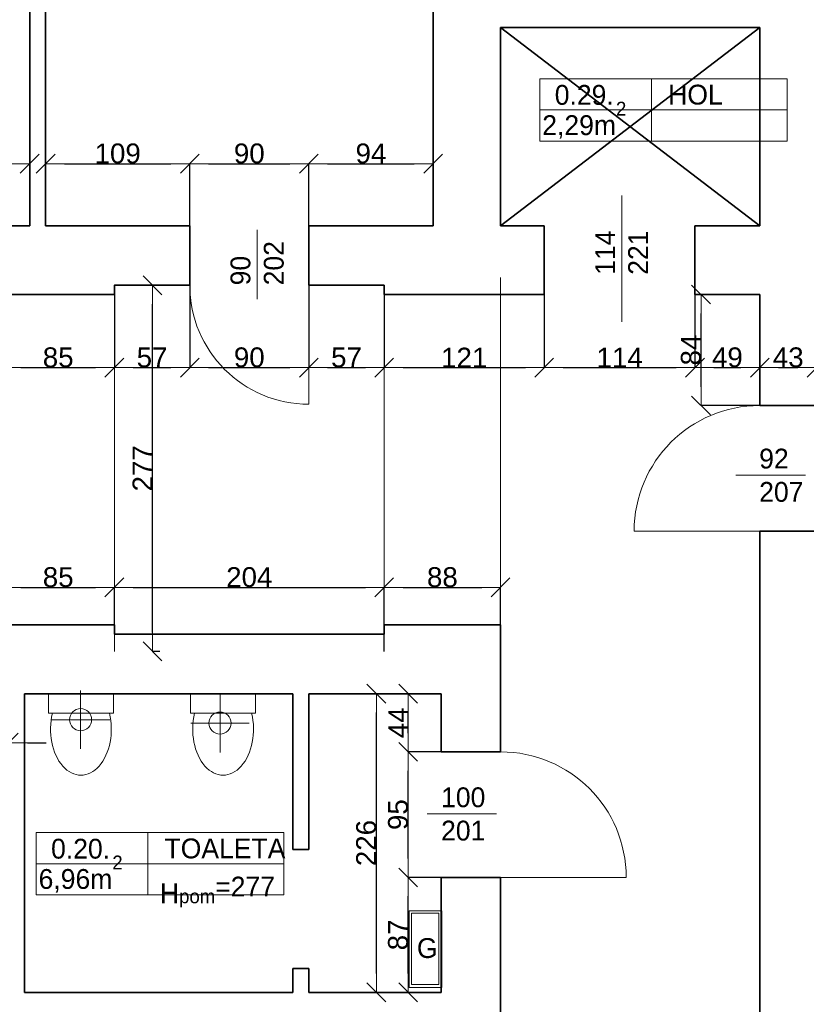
# Model space of a CAD drawing. Header units: metres. Extents: x 7506757 to 756746378, y 5735207 to 582114514.
# Tile 42 of 256: x 7546538 to 7552485, y 5827744 to 5835193. Entities that reach past the tile are written whole.
import ezdxf

# ---------------------------------------------------------------- set-up
doc = ezdxf.new("R2010")
doc.units = ezdxf.units.M
doc.header["$MEASUREMENT"] = 0
doc.header["$PDMODE"] = 2
doc.layers.get('0').update_dxf_attribs({"color": 250, "linetype": 'CONTINUOUS', "lineweight": 100, "plot": 0})
doc.layers.get('Defpoints').update_dxf_attribs({"linetype": 'CONTINUOUS'})
for name, color, linetype, lineweight in [('2D - Ogolne46', 7, 'CONTINUOUS', 18), ('7 - linia widok1', 7, 'CONTINUOUS', 13), ('m_kominy1', 7, 'CONTINUOUS', 13), ('m_kominy100', 51, 'CONTINUOUS', 13), ('M_OCIANA6', 5, 'CONTINUOUS', 35), ('M_OPISY141', 7, 'CONTINUOUS', 0), ('m_umeblowanie1', 7, 'CONTINUOUS', 13), ('opis1', 7, 'CONTINUOUS', 13), ('opis95', 2, 'CONTINUOUS', 25)]:
    doc.layers.add(name, color=color, linetype=linetype, lineweight=lineweight)
doc.layers.add('PWYMIAR', color=7, linetype='CONTINUOUS')
doc.styles.add('GENERATED_STYLE_1', font='arial.ttf')
doc.styles.add('GENERATED_STYLE_2', font='txt')
doc.dimstyles.new('GENERATED_STYLE__1', dxfattribs={"dimtxt": 150, "dimasz": 142.5, "dimexe": 0.18, "dimexo": 0, "dimgap": 0.09, "dimtad": 1, "dimdec": 0, "dimlfac": 0.1, "dimzin": 0, "dimdsep": 46, "dimtxsty": 'GENERATED_STYLE_1', "dimblk": 'ARROWHEAD_6', "dimblk1": 'ARROWHEAD_6', "dimblk2": 'ARROWHEAD_6', "dimcen": 0.09, "dimclrd": 251, "dimclre": 251, "dimclrt": 7, "dimazin": 0, "dimtfac": 1, "dimtdec": 4, "dimtmove": 0, "dimatfit": 3, "dimfxl": 0, "dimtolj": 1, "dimtzin": 0, "dimarcsym": 0})
doc.dimstyles.new('GENERATED_STYLE__2', dxfattribs={"dimtxt": 150, "dimasz": 142.5, "dimexe": 0.18, "dimexo": 0, "dimgap": 0.09, "dimtad": 1, "dimtih": 1, "dimtoh": 1, "dimdec": 0, "dimlfac": 0.1, "dimzin": 0, "dimdsep": 46, "dimtxsty": 'GENERATED_STYLE_1', "dimblk": 'ARROWHEAD_6', "dimblk1": 'ARROWHEAD_6', "dimblk2": 'ARROWHEAD_6', "dimcen": 0.09, "dimclrd": 251, "dimclre": 251, "dimclrt": 7, "dimazin": 0, "dimtfac": 1, "dimtdec": 4, "dimtmove": 0, "dimatfit": 3, "dimfxl": 0, "dimtolj": 1, "dimtzin": 0, "dimarcsym": 0})
doc.dimstyles.new('GENERATED_STYLE__4', dxfattribs={"dimtxt": 150, "dimasz": 142.5, "dimexe": 0.18, "dimexo": 0, "dimgap": 0.09, "dimtad": 1, "dimtih": 1, "dimtoh": 1, "dimdec": 0, "dimlfac": 0.1, "dimzin": 0, "dimdsep": 46, "dimtxsty": 'GENERATED_STYLE_1', "dimblk": 'ARROWHEAD_6', "dimblk1": 'ARROWHEAD_6', "dimblk2": 'ARROWHEAD_6', "dimcen": 0.09, "dimclrd": 251, "dimclre": 251, "dimclrt": 7, "dimazin": 0, "dimtfac": 1, "dimtdec": 4, "dimtmove": 2, "dimatfit": 3, "dimfxl": 0, "dimtolj": 1, "dimtzin": 0, "dimarcsym": 0})

# ---------------------------------------------------------------- blocks, each defined once
blk = doc.blocks.new('ARROWHEAD_6')
at = {"color": 0, "linetype": 'Continuous', "lineweight": 0}
for p, q in [((0, 0), (-1, 0)), ((-0.5, -0.5), (0.5, 0.5))]:
    blk.add_line(p, q, dxfattribs=at)
blk = doc.blocks.new('*D4362')
at = {"layer": 'Defpoints', "color": 0, "linetype": 'Continuous', "transparency": 16777216}
for p in [(7547253.4, 5833184), (7546403.4, 5833114), (7547253.4, 5832561.2)]:
    blk.add_point(p, dxfattribs=at)
at = {"layer": 'PWYMIAR', "color": 251, "linetype": 'Continuous', "lineweight": -2, "transparency": 16777216}
for p, q in [((7547253.4, 5833184), (7547253.4, 5832561)), ((7546403.4, 5833114), (7546403.4, 5832561)), ((7546545.9, 5832561.2), (7547110.9, 5832561.2))]:
    blk.add_line(p, q, dxfattribs=at)
at = {"layer": 'PWYMIAR', "color": 251, "linetype": 'Continuous', "lineweight": -2, "transparency": 16777216, "xscale": 142.5, "yscale": 142.5, "zscale": 142.5, "rotation": 180}
blk.add_blockref('ARROWHEAD_6', (7546403.4, 5832561.2), dxfattribs=at)
at = {"layer": 'PWYMIAR', "color": 251, "linetype": 'Continuous', "lineweight": -2, "transparency": 16777216, "xscale": 142.5, "yscale": 142.5, "zscale": 142.5}
blk.add_blockref('ARROWHEAD_6', (7547253.4, 5832561.2), dxfattribs=at)
at = {"layer": 'PWYMIAR', "color": 7, "linetype": 'Continuous', "lineweight": 13, "transparency": 16777216, "insert": (7546828.4, 5832637.9), "char_height": 150, "attachment_point": 5, "style": 'GENERATED_STYLE_1'}
blk.add_mtext('\\A1;85', dxfattribs=at)
blk = doc.blocks.new('*D4363')
at = {"layer": 'Defpoints', "color": 0, "linetype": 'Continuous', "transparency": 16777216}
for p in [(7547253.4, 5833184), (7547823.4, 5833184), (7547823.4, 5832561.2)]:
    blk.add_point(p, dxfattribs=at)
at = {"layer": 'PWYMIAR', "color": 251, "linetype": 'Continuous', "lineweight": -2, "transparency": 16777216}
for p, q in [((7547253.4, 5833184), (7547253.4, 5832561)), ((7547823.4, 5833184), (7547823.4, 5832561)), ((7547395.9, 5832561.2), (7547680.9, 5832561.2))]:
    blk.add_line(p, q, dxfattribs=at)
at = {"layer": 'PWYMIAR', "color": 251, "linetype": 'Continuous', "lineweight": -2, "transparency": 16777216, "xscale": 142.5, "yscale": 142.5, "zscale": 142.5, "rotation": 180}
blk.add_blockref('ARROWHEAD_6', (7547253.4, 5832561.2), dxfattribs=at)
at = {"layer": 'PWYMIAR', "color": 251, "linetype": 'Continuous', "lineweight": -2, "transparency": 16777216, "xscale": 142.5, "yscale": 142.5, "zscale": 142.5}
blk.add_blockref('ARROWHEAD_6', (7547823.4, 5832561.2), dxfattribs=at)
at = {"layer": 'PWYMIAR', "color": 7, "linetype": 'Continuous', "lineweight": 13, "transparency": 16777216, "insert": (7547538.4, 5832637.6), "char_height": 150, "attachment_point": 5, "style": 'GENERATED_STYLE_1'}
blk.add_mtext('\\A1;57', dxfattribs=at)
blk = doc.blocks.new('*D4364')
at = {"layer": 'Defpoints', "color": 0, "linetype": 'Continuous', "transparency": 16777216}
for p in [(7547823.4, 5833184), (7548723.4, 5833184), (7548723.4, 5832561.2)]:
    blk.add_point(p, dxfattribs=at)
at = {"layer": 'PWYMIAR', "color": 251, "linetype": 'Continuous', "lineweight": -2, "transparency": 16777216}
for p, q in [((7547823.4, 5833184), (7547823.4, 5832561)), ((7548723.4, 5833184), (7548723.4, 5832561)), ((7547965.9, 5832561.2), (7548580.9, 5832561.2))]:
    blk.add_line(p, q, dxfattribs=at)
at = {"layer": 'PWYMIAR', "color": 251, "linetype": 'Continuous', "lineweight": -2, "transparency": 16777216, "xscale": 142.5, "yscale": 142.5, "zscale": 142.5, "rotation": 180}
blk.add_blockref('ARROWHEAD_6', (7547823.4, 5832561.2), dxfattribs=at)
at = {"layer": 'PWYMIAR', "color": 251, "linetype": 'Continuous', "lineweight": -2, "transparency": 16777216, "xscale": 142.5, "yscale": 142.5, "zscale": 142.5}
blk.add_blockref('ARROWHEAD_6', (7548723.4, 5832561.2), dxfattribs=at)
at = {"layer": 'PWYMIAR', "color": 7, "linetype": 'Continuous', "lineweight": 13, "transparency": 16777216, "insert": (7548273.4, 5832637.9), "char_height": 150, "attachment_point": 5, "style": 'GENERATED_STYLE_1'}
blk.add_mtext('\\A1;90', dxfattribs=at)
blk = doc.blocks.new('*D4365')
at = {"layer": 'Defpoints', "color": 0, "linetype": 'Continuous', "transparency": 16777216}
for p in [(7548723.4, 5833184), (7549293.4, 5833114), (7549293.4, 5832561.2)]:
    blk.add_point(p, dxfattribs=at)
at = {"layer": 'PWYMIAR', "color": 251, "linetype": 'Continuous', "lineweight": -2, "transparency": 16777216}
for p, q in [((7548723.4, 5833184), (7548723.4, 5832561)), ((7549293.4, 5833114), (7549293.4, 5832561)), ((7548865.9, 5832561.2), (7549150.9, 5832561.2))]:
    blk.add_line(p, q, dxfattribs=at)
at = {"layer": 'PWYMIAR', "color": 251, "linetype": 'Continuous', "lineweight": -2, "transparency": 16777216, "xscale": 142.5, "yscale": 142.5, "zscale": 142.5, "rotation": 180}
blk.add_blockref('ARROWHEAD_6', (7548723.4, 5832561.2), dxfattribs=at)
at = {"layer": 'PWYMIAR', "color": 251, "linetype": 'Continuous', "lineweight": -2, "transparency": 16777216, "xscale": 142.5, "yscale": 142.5, "zscale": 142.5}
blk.add_blockref('ARROWHEAD_6', (7549293.4, 5832561.2), dxfattribs=at)
at = {"layer": 'PWYMIAR', "color": 7, "linetype": 'Continuous', "lineweight": 13, "transparency": 16777216, "insert": (7549008.4, 5832637.6), "char_height": 150, "attachment_point": 5, "style": 'GENERATED_STYLE_1'}
blk.add_mtext('\\A1;57', dxfattribs=at)
blk = doc.blocks.new('*D4366')
at = {"layer": 'Defpoints', "color": 0, "linetype": 'Continuous', "transparency": 16777216}
for p in [(7549293.4, 5833114), (7550503.4, 5833114), (7550503.4, 5832561.2)]:
    blk.add_point(p, dxfattribs=at)
at = {"layer": 'PWYMIAR', "color": 251, "linetype": 'Continuous', "lineweight": -2, "transparency": 16777216}
for p, q in [((7549293.4, 5833114), (7549293.4, 5832561)), ((7550503.4, 5833114), (7550503.4, 5832561)), ((7549435.9, 5832561.2), (7550360.9, 5832561.2))]:
    blk.add_line(p, q, dxfattribs=at)
at = {"layer": 'PWYMIAR', "color": 251, "linetype": 'Continuous', "lineweight": -2, "transparency": 16777216, "xscale": 142.5, "yscale": 142.5, "zscale": 142.5, "rotation": 180}
blk.add_blockref('ARROWHEAD_6', (7549293.4, 5832561.2), dxfattribs=at)
at = {"layer": 'PWYMIAR', "color": 251, "linetype": 'Continuous', "lineweight": -2, "transparency": 16777216, "xscale": 142.5, "yscale": 142.5, "zscale": 142.5}
blk.add_blockref('ARROWHEAD_6', (7550503.4, 5832561.2), dxfattribs=at)
at = {"layer": 'PWYMIAR', "color": 7, "linetype": 'Continuous', "lineweight": 13, "transparency": 16777216, "insert": (7549898.4, 5832636.6), "char_height": 150, "attachment_point": 5, "style": 'GENERATED_STYLE_1'}
blk.add_mtext('\\A1;121', dxfattribs=at)
blk = doc.blocks.new('*D4367')
at = {"layer": 'Defpoints', "color": 0, "linetype": 'Continuous', "transparency": 16777216}
for p in [(7550503.4, 5833114), (7551643.4, 5833114), (7551643.4, 5832561.2)]:
    blk.add_point(p, dxfattribs=at)
at = {"layer": 'PWYMIAR', "color": 251, "linetype": 'Continuous', "lineweight": -2, "transparency": 16777216}
for p, q in [((7550503.4, 5833114), (7550503.4, 5832561)), ((7551643.4, 5833114), (7551643.4, 5832561)), ((7550645.9, 5832561.2), (7551500.9, 5832561.2))]:
    blk.add_line(p, q, dxfattribs=at)
at = {"layer": 'PWYMIAR', "color": 251, "linetype": 'Continuous', "lineweight": -2, "transparency": 16777216, "xscale": 142.5, "yscale": 142.5, "zscale": 142.5, "rotation": 180}
blk.add_blockref('ARROWHEAD_6', (7550503.4, 5832561.2), dxfattribs=at)
at = {"layer": 'PWYMIAR', "color": 251, "linetype": 'Continuous', "lineweight": -2, "transparency": 16777216, "xscale": 142.5, "yscale": 142.5, "zscale": 142.5}
blk.add_blockref('ARROWHEAD_6', (7551643.4, 5832561.2), dxfattribs=at)
at = {"layer": 'PWYMIAR', "color": 7, "linetype": 'Continuous', "lineweight": 13, "transparency": 16777216, "insert": (7551073.4, 5832636.6), "char_height": 150, "attachment_point": 5, "style": 'GENERATED_STYLE_1'}
blk.add_mtext('\\A1;114', dxfattribs=at)
blk = doc.blocks.new('*D4368')
at = {"layer": 'Defpoints', "color": 0, "linetype": 'Continuous', "transparency": 16777216}
for p in [(7551643.4, 5833114), (7552133.4, 5833114), (7552133.4, 5832561.2)]:
    blk.add_point(p, dxfattribs=at)
at = {"layer": 'PWYMIAR', "color": 251, "linetype": 'Continuous', "lineweight": -2, "transparency": 16777216}
for p, q in [((7551643.4, 5833114), (7551643.4, 5832561)), ((7552133.4, 5833114), (7552133.4, 5832561)), ((7551785.9, 5832561.2), (7551990.9, 5832561.2))]:
    blk.add_line(p, q, dxfattribs=at)
at = {"layer": 'PWYMIAR', "color": 251, "linetype": 'Continuous', "lineweight": -2, "transparency": 16777216, "xscale": 142.5, "yscale": 142.5, "zscale": 142.5, "rotation": 180}
blk.add_blockref('ARROWHEAD_6', (7551643.4, 5832561.2), dxfattribs=at)
at = {"layer": 'PWYMIAR', "color": 251, "linetype": 'Continuous', "lineweight": -2, "transparency": 16777216, "xscale": 142.5, "yscale": 142.5, "zscale": 142.5}
blk.add_blockref('ARROWHEAD_6', (7552133.4, 5832561.2), dxfattribs=at)
at = {"layer": 'PWYMIAR', "color": 7, "linetype": 'Continuous', "lineweight": 13, "transparency": 16777216, "insert": (7551888.4, 5832637.9), "char_height": 150, "attachment_point": 5, "style": 'GENERATED_STYLE_1'}
blk.add_mtext('\\A1;49', dxfattribs=at)
blk = doc.blocks.new('*D4369')
at = {"layer": 'Defpoints', "color": 0, "linetype": 'Continuous', "transparency": 16777216}
for p in [(7552133.4, 5833114), (7552563.4, 5832561.2), (7552563.4, 5832274)]:
    blk.add_point(p, dxfattribs=at)
at = {"layer": 'PWYMIAR', "color": 251, "linetype": 'Continuous', "lineweight": -2, "transparency": 16777216}
for p, q in [((7552133.4, 5833114), (7552133.4, 5832561)), ((7552275.9, 5832561.2), (7552420.9, 5832561.2)), ((7552563.4, 5832274), (7552563.4, 5832561.4))]:
    blk.add_line(p, q, dxfattribs=at)
at = {"layer": 'PWYMIAR', "color": 251, "linetype": 'Continuous', "lineweight": -2, "transparency": 16777216, "xscale": 142.5, "yscale": 142.5, "zscale": 142.5, "rotation": 180}
blk.add_blockref('ARROWHEAD_6', (7552133.4, 5832561.2), dxfattribs=at)
at = {"layer": 'PWYMIAR', "color": 251, "linetype": 'Continuous', "lineweight": -2, "transparency": 16777216, "xscale": 142.5, "yscale": 142.5, "zscale": 142.5}
blk.add_blockref('ARROWHEAD_6', (7552563.4, 5832561.2), dxfattribs=at)
at = {"layer": 'PWYMIAR', "color": 7, "linetype": 'Continuous', "lineweight": 13, "transparency": 16777216, "insert": (7552348.4, 5832637.9), "char_height": 150, "attachment_point": 5, "style": 'GENERATED_STYLE_1'}
blk.add_mtext('\\A1;43', dxfattribs=at)
blk = doc.blocks.new('*D4407')
at = {"layer": 'Defpoints', "color": 0, "linetype": 'Continuous', "transparency": 16777216}
for p in [(7546613.4, 5834103.7), (7545813.4, 5833634), (7546613.4, 5833634)]:
    blk.add_point(p, dxfattribs=at)
at = {"layer": 'PWYMIAR', "color": 251, "linetype": 'Continuous', "lineweight": -2, "transparency": 16777216}
for p, q in [((7545813.4, 5833634), (7545813.4, 5834103.9)), ((7545955.9, 5834103.7), (7546470.9, 5834103.7)), ((7546613.4, 5833634), (7546613.4, 5834103.9))]:
    blk.add_line(p, q, dxfattribs=at)
at = {"layer": 'PWYMIAR', "color": 251, "linetype": 'Continuous', "lineweight": -2, "transparency": 16777216, "xscale": 142.5, "yscale": 142.5, "zscale": 142.5, "rotation": 180}
blk.add_blockref('ARROWHEAD_6', (7545813.4, 5834103.7), dxfattribs=at)
at = {"layer": 'PWYMIAR', "color": 251, "linetype": 'Continuous', "lineweight": -2, "transparency": 16777216, "xscale": 142.5, "yscale": 142.5, "zscale": 142.5}
blk.add_blockref('ARROWHEAD_6', (7546613.4, 5834103.7), dxfattribs=at)
at = {"layer": 'PWYMIAR', "color": 7, "linetype": 'Continuous', "lineweight": 13, "transparency": 16777216, "insert": (7546213.4, 5834180.4), "char_height": 150, "attachment_point": 5, "style": 'GENERATED_STYLE_1'}
blk.add_mtext('\\A1;80', dxfattribs=at)
blk = doc.blocks.new('*D4408')
at = {"layer": 'Defpoints', "color": 0, "linetype": 'Continuous', "transparency": 16777216}
for p in [(7547823.4, 5834103.7), (7546733.4, 5833634), (7547823.4, 5833634)]:
    blk.add_point(p, dxfattribs=at)
at = {"layer": 'PWYMIAR', "color": 251, "linetype": 'Continuous', "lineweight": -2, "transparency": 16777216}
for p, q in [((7546733.4, 5833634), (7546733.4, 5834103.9)), ((7546875.9, 5834103.7), (7547680.9, 5834103.7)), ((7547823.4, 5833634), (7547823.4, 5834103.9))]:
    blk.add_line(p, q, dxfattribs=at)
at = {"layer": 'PWYMIAR', "color": 251, "linetype": 'Continuous', "lineweight": -2, "transparency": 16777216, "xscale": 142.5, "yscale": 142.5, "zscale": 142.5, "rotation": 180}
blk.add_blockref('ARROWHEAD_6', (7546733.4, 5834103.7), dxfattribs=at)
at = {"layer": 'PWYMIAR', "color": 251, "linetype": 'Continuous', "lineweight": -2, "transparency": 16777216, "xscale": 142.5, "yscale": 142.5, "zscale": 142.5}
blk.add_blockref('ARROWHEAD_6', (7547823.4, 5834103.7), dxfattribs=at)
at = {"layer": 'PWYMIAR', "color": 7, "linetype": 'Continuous', "lineweight": 13, "transparency": 16777216, "insert": (7547278.4, 5834180.4), "char_height": 150, "attachment_point": 5, "style": 'GENERATED_STYLE_1'}
blk.add_mtext('\\A1;109', dxfattribs=at)
blk = doc.blocks.new('*D4409')
at = {"layer": 'Defpoints', "color": 0, "linetype": 'Continuous', "transparency": 16777216}
for p in [(7548723.4, 5834103.7), (7547823.4, 5833634), (7548723.4, 5833634)]:
    blk.add_point(p, dxfattribs=at)
at = {"layer": 'PWYMIAR', "color": 251, "linetype": 'Continuous', "lineweight": -2, "transparency": 16777216}
for p, q in [((7547823.4, 5833634), (7547823.4, 5834103.9)), ((7547965.9, 5834103.7), (7548580.9, 5834103.7)), ((7548723.4, 5833634), (7548723.4, 5834103.9))]:
    blk.add_line(p, q, dxfattribs=at)
at = {"layer": 'PWYMIAR', "color": 251, "linetype": 'Continuous', "lineweight": -2, "transparency": 16777216, "xscale": 142.5, "yscale": 142.5, "zscale": 142.5, "rotation": 180}
blk.add_blockref('ARROWHEAD_6', (7547823.4, 5834103.7), dxfattribs=at)
at = {"layer": 'PWYMIAR', "color": 251, "linetype": 'Continuous', "lineweight": -2, "transparency": 16777216, "xscale": 142.5, "yscale": 142.5, "zscale": 142.5}
blk.add_blockref('ARROWHEAD_6', (7548723.4, 5834103.7), dxfattribs=at)
at = {"layer": 'PWYMIAR', "color": 7, "linetype": 'Continuous', "lineweight": 13, "transparency": 16777216, "insert": (7548273.4, 5834180.4), "char_height": 150, "attachment_point": 5, "style": 'GENERATED_STYLE_1'}
blk.add_mtext('\\A1;90', dxfattribs=at)
blk = doc.blocks.new('*D4410')
at = {"layer": 'Defpoints', "color": 0, "linetype": 'Continuous', "transparency": 16777216}
for p in [(7549663.4, 5834103.7), (7548723.4, 5833634), (7549663.4, 5833634)]:
    blk.add_point(p, dxfattribs=at)
at = {"layer": 'PWYMIAR', "color": 251, "linetype": 'Continuous', "lineweight": -2, "transparency": 16777216}
for p, q in [((7548723.4, 5833634), (7548723.4, 5834103.9)), ((7548865.9, 5834103.7), (7549520.9, 5834103.7)), ((7549663.4, 5833634), (7549663.4, 5834103.9))]:
    blk.add_line(p, q, dxfattribs=at)
at = {"layer": 'PWYMIAR', "color": 251, "linetype": 'Continuous', "lineweight": -2, "transparency": 16777216, "xscale": 142.5, "yscale": 142.5, "zscale": 142.5, "rotation": 180}
blk.add_blockref('ARROWHEAD_6', (7548723.4, 5834103.7), dxfattribs=at)
at = {"layer": 'PWYMIAR', "color": 251, "linetype": 'Continuous', "lineweight": -2, "transparency": 16777216, "xscale": 142.5, "yscale": 142.5, "zscale": 142.5}
blk.add_blockref('ARROWHEAD_6', (7549663.4, 5834103.7), dxfattribs=at)
at = {"layer": 'PWYMIAR', "color": 7, "linetype": 'Continuous', "lineweight": 13, "transparency": 16777216, "insert": (7549193.4, 5834180.4), "char_height": 150, "attachment_point": 5, "style": 'GENERATED_STYLE_1'}
blk.add_mtext('\\A1;94', dxfattribs=at)
blk = doc.blocks.new('*D4470')
at = {"layer": 'Defpoints', "color": 0, "linetype": 'Continuous', "transparency": 16777216}
for p in [(7546203.4, 5830094), (7546453.4, 5830094), (7546453.4, 5829722.9)]:
    blk.add_point(p, dxfattribs=at)
at = {"layer": 'PWYMIAR', "color": 251, "linetype": 'Continuous', "lineweight": -2, "transparency": 16777216}
for p, q in [((7546203.4, 5830094), (7546203.4, 5829722.7)), ((7546453.4, 5830094), (7546453.4, 5829722.7)), ((7546060.9, 5829722.9), (7545918.4, 5829722.9)), ((7546203.4, 5829722.9), (7546453.4, 5829722.9)), ((7546595.9, 5829722.9), (7546738.4, 5829722.9))]:
    blk.add_line(p, q, dxfattribs=at)
at = {"layer": 'PWYMIAR', "color": 251, "linetype": 'Continuous', "lineweight": -2, "transparency": 16777216, "xscale": 142.5, "yscale": 142.5, "zscale": 142.5}
blk.add_blockref('ARROWHEAD_6', (7546203.4, 5829722.9), dxfattribs=at)
at = {"layer": 'PWYMIAR', "color": 251, "linetype": 'Continuous', "lineweight": -2, "transparency": 16777216, "xscale": 142.5, "yscale": 142.5, "zscale": 142.5, "rotation": 180}
blk.add_blockref('ARROWHEAD_6', (7546453.4, 5829722.9), dxfattribs=at)
at = {"layer": 'PWYMIAR', "color": 7, "linetype": 'Continuous', "lineweight": 13, "transparency": 16777216, "insert": (7546328.4, 5829799.6), "char_height": 150, "attachment_point": 5, "style": 'GENERATED_STYLE_1'}
blk.add_mtext('\\A1;25', dxfattribs=at)
blk = doc.blocks.new('*D4476')
at = {"layer": 'Defpoints', "color": 0, "linetype": 'Continuous', "transparency": 16777216}
for p in [(7549475.2, 5828704), (7549723.4, 5828704), (7549723.4, 5827834)]:
    blk.add_point(p, dxfattribs=at)
at = {"layer": 'PWYMIAR', "color": 251, "linetype": 'Continuous', "lineweight": -2, "transparency": 16777216}
for p, q in [((7549723.4, 5828704), (7549475, 5828704)), ((7549475.2, 5827976.5), (7549475.2, 5828561.5)), ((7549723.4, 5827834), (7549475, 5827834))]:
    blk.add_line(p, q, dxfattribs=at)
at = {"layer": 'PWYMIAR', "color": 251, "linetype": 'Continuous', "lineweight": -2, "transparency": 16777216, "xscale": 142.5, "yscale": 142.5, "zscale": 142.5}
for p, rotation in [((7549475.2, 5828704), 90), ((7549475.2, 5827834), 270)]:
    blk.add_blockref('ARROWHEAD_6', p, dxfattribs=dict(at, rotation=rotation))
at = {"layer": 'PWYMIAR', "color": 7, "linetype": 'Continuous', "lineweight": 13, "transparency": 16777216, "insert": (7549398.5, 5828269), "char_height": 150, "attachment_point": 5, "rotation": 90, "style": 'GENERATED_STYLE_1'}
blk.add_mtext('\\A1;87', dxfattribs=at)
blk = doc.blocks.new('*D4477')
at = {"layer": 'Defpoints', "color": 0, "linetype": 'Continuous', "transparency": 16777216}
for p in [(7549475.2, 5829654), (7549723.4, 5829654), (7549723.4, 5828704)]:
    blk.add_point(p, dxfattribs=at)
at = {"layer": 'PWYMIAR', "color": 251, "linetype": 'Continuous', "lineweight": -2, "transparency": 16777216}
for p, q in [((7549723.4, 5829654), (7549475, 5829654)), ((7549475.2, 5828846.5), (7549475.2, 5829511.5)), ((7549723.4, 5828704), (7549475, 5828704))]:
    blk.add_line(p, q, dxfattribs=at)
at = {"layer": 'PWYMIAR', "color": 251, "linetype": 'Continuous', "lineweight": -2, "transparency": 16777216, "xscale": 142.5, "yscale": 142.5, "zscale": 142.5}
for p, rotation in [((7549475.2, 5829654), 90), ((7549475.2, 5828704), 270)]:
    blk.add_blockref('ARROWHEAD_6', p, dxfattribs=dict(at, rotation=rotation))
at = {"layer": 'PWYMIAR', "color": 7, "linetype": 'Continuous', "lineweight": 13, "transparency": 16777216, "insert": (7549398.5, 5829179), "char_height": 150, "attachment_point": 5, "rotation": 90, "style": 'GENERATED_STYLE_1'}
blk.add_mtext('\\A1;95', dxfattribs=at)
blk = doc.blocks.new('*D4478')
at = {"layer": 'Defpoints', "color": 0, "linetype": 'Continuous', "transparency": 16777216}
for p in [(7549475.2, 5830094), (7549723.4, 5830094), (7549723.4, 5829654)]:
    blk.add_point(p, dxfattribs=at)
at = {"layer": 'PWYMIAR', "color": 251, "linetype": 'Continuous', "lineweight": -2, "transparency": 16777216}
for p, q in [((7549723.4, 5830094), (7549475, 5830094)), ((7549475.2, 5829796.5), (7549475.2, 5829951.5)), ((7549723.4, 5829654), (7549475, 5829654))]:
    blk.add_line(p, q, dxfattribs=at)
at = {"layer": 'PWYMIAR', "color": 251, "linetype": 'Continuous', "lineweight": -2, "transparency": 16777216, "xscale": 142.5, "yscale": 142.5, "zscale": 142.5}
for p, rotation in [((7549475.2, 5830094), 90), ((7549475.2, 5829654), 270)]:
    blk.add_blockref('ARROWHEAD_6', p, dxfattribs=dict(at, rotation=rotation))
at = {"layer": 'PWYMIAR', "color": 7, "linetype": 'Continuous', "lineweight": 13, "transparency": 16777216, "insert": (7549400.1, 5829874), "char_height": 150, "attachment_point": 5, "rotation": 90, "style": 'GENERATED_STYLE_1'}
blk.add_mtext('\\A1;44', dxfattribs=at)
blk = doc.blocks.new('*D4479')
at = {"layer": 'Defpoints', "color": 0, "linetype": 'Continuous', "transparency": 16777216}
for p in [(7549234.2, 5830094), (7549723.4, 5830094), (7549723.4, 5827834)]:
    blk.add_point(p, dxfattribs=at)
at = {"layer": 'PWYMIAR', "color": 251, "linetype": 'Continuous', "lineweight": -2, "transparency": 16777216}
for p, q in [((7549723.4, 5830094), (7549234.1, 5830094)), ((7549234.2, 5827976.5), (7549234.2, 5829951.5)), ((7549723.4, 5827834), (7549234.1, 5827834))]:
    blk.add_line(p, q, dxfattribs=at)
at = {"layer": 'PWYMIAR', "color": 251, "linetype": 'Continuous', "lineweight": -2, "transparency": 16777216, "xscale": 142.5, "yscale": 142.5, "zscale": 142.5}
for p, rotation in [((7549234.2, 5830094), 90), ((7549234.2, 5827834), 270)]:
    blk.add_blockref('ARROWHEAD_6', p, dxfattribs=dict(at, rotation=rotation))
at = {"layer": 'PWYMIAR', "color": 7, "linetype": 'Continuous', "lineweight": 13, "transparency": 16777216, "insert": (7549157.6, 5828964), "char_height": 150, "attachment_point": 5, "rotation": 90, "style": 'GENERATED_STYLE_1'}
blk.add_mtext('\\A1;226', dxfattribs=at)
blk = doc.blocks.new('*D4499')
at = {"layer": 'Defpoints', "color": 0, "linetype": 'Continuous', "transparency": 16777216}
for p in [(7546403.4, 5830898.4), (7546403.4, 5830614), (7546203.4, 5830544)]:
    blk.add_point(p, dxfattribs=at)
at = {"layer": 'PWYMIAR', "color": 251, "linetype": 'Continuous', "lineweight": -2, "transparency": 16777216}
for p, q in [((7546060.9, 5830898.4), (7545918.4, 5830898.4)), ((7546203.4, 5830544), (7546203.4, 5830898.6)), ((7546203.4, 5830898.4), (7546403.4, 5830898.4)), ((7546403.4, 5830614), (7546403.4, 5830898.6)), ((7546545.9, 5830898.4), (7546688.4, 5830898.4))]:
    blk.add_line(p, q, dxfattribs=at)
at = {"layer": 'PWYMIAR', "color": 251, "linetype": 'Continuous', "lineweight": -2, "transparency": 16777216, "xscale": 142.5, "yscale": 142.5, "zscale": 142.5}
blk.add_blockref('ARROWHEAD_6', (7546203.4, 5830898.4), dxfattribs=at)
at = {"layer": 'PWYMIAR', "color": 251, "linetype": 'Continuous', "lineweight": -2, "transparency": 16777216, "xscale": 142.5, "yscale": 142.5, "zscale": 142.5, "rotation": 180}
blk.add_blockref('ARROWHEAD_6', (7546403.4, 5830898.4), dxfattribs=at)
at = {"layer": 'PWYMIAR', "color": 7, "linetype": 'Continuous', "lineweight": 13, "transparency": 16777216, "insert": (7546303.4, 5831051.8), "char_height": 150, "attachment_point": 5, "style": 'GENERATED_STYLE_1'}
blk.add_mtext('\\A1;20', dxfattribs=at)
blk = doc.blocks.new('*D4500')
at = {"layer": 'Defpoints', "color": 0, "linetype": 'Continuous', "transparency": 16777216}
for p in [(7547253.4, 5830898.4), (7546403.4, 5830614), (7547253.4, 5830614)]:
    blk.add_point(p, dxfattribs=at)
at = {"layer": 'PWYMIAR', "color": 251, "linetype": 'Continuous', "lineweight": -2, "transparency": 16777216}
for p, q in [((7546403.4, 5830614), (7546403.4, 5830898.6)), ((7546545.9, 5830898.4), (7547110.9, 5830898.4)), ((7547253.4, 5830614), (7547253.4, 5830898.6))]:
    blk.add_line(p, q, dxfattribs=at)
at = {"layer": 'PWYMIAR', "color": 251, "linetype": 'Continuous', "lineweight": -2, "transparency": 16777216, "xscale": 142.5, "yscale": 142.5, "zscale": 142.5, "rotation": 180}
blk.add_blockref('ARROWHEAD_6', (7546403.4, 5830898.4), dxfattribs=at)
at = {"layer": 'PWYMIAR', "color": 251, "linetype": 'Continuous', "lineweight": -2, "transparency": 16777216, "xscale": 142.5, "yscale": 142.5, "zscale": 142.5}
blk.add_blockref('ARROWHEAD_6', (7547253.4, 5830898.4), dxfattribs=at)
at = {"layer": 'PWYMIAR', "color": 7, "linetype": 'Continuous', "lineweight": 13, "transparency": 16777216, "insert": (7546828.4, 5830975.1), "char_height": 150, "attachment_point": 5, "style": 'GENERATED_STYLE_1'}
blk.add_mtext('\\A1;85', dxfattribs=at)
blk = doc.blocks.new('*D4501')
at = {"layer": 'Defpoints', "color": 0, "linetype": 'Continuous', "transparency": 16777216}
for p in [(7549293.4, 5830898.4), (7547253.4, 5830614), (7549293.4, 5830414)]:
    blk.add_point(p, dxfattribs=at)
at = {"layer": 'PWYMIAR', "color": 251, "linetype": 'Continuous', "lineweight": -2, "transparency": 16777216}
for p, q in [((7547253.4, 5830614), (7547253.4, 5830898.6)), ((7547395.9, 5830898.4), (7549150.9, 5830898.4)), ((7549293.4, 5830414), (7549293.4, 5830898.6))]:
    blk.add_line(p, q, dxfattribs=at)
at = {"layer": 'PWYMIAR', "color": 251, "linetype": 'Continuous', "lineweight": -2, "transparency": 16777216, "xscale": 142.5, "yscale": 142.5, "zscale": 142.5, "rotation": 180}
blk.add_blockref('ARROWHEAD_6', (7547253.4, 5830898.4), dxfattribs=at)
at = {"layer": 'PWYMIAR', "color": 251, "linetype": 'Continuous', "lineweight": -2, "transparency": 16777216, "xscale": 142.5, "yscale": 142.5, "zscale": 142.5}
blk.add_blockref('ARROWHEAD_6', (7549293.4, 5830898.4), dxfattribs=at)
at = {"layer": 'PWYMIAR', "color": 7, "linetype": 'Continuous', "lineweight": 13, "transparency": 16777216, "insert": (7548273.4, 5830975.1), "char_height": 150, "attachment_point": 5, "style": 'GENERATED_STYLE_1'}
blk.add_mtext('\\A1;204', dxfattribs=at)
blk = doc.blocks.new('*D4502')
at = {"layer": 'Defpoints', "color": 0, "linetype": 'Continuous', "transparency": 16777216}
for p in [(7550173.4, 5830898.4), (7550173.4, 5830614.4), (7549293.4, 5830414)]:
    blk.add_point(p, dxfattribs=at)
at = {"layer": 'PWYMIAR', "color": 251, "linetype": 'Continuous', "lineweight": -2, "transparency": 16777216}
for p, q in [((7549293.4, 5830414), (7549293.4, 5830898.6)), ((7549435.9, 5830898.4), (7550030.9, 5830898.4)), ((7550173.4, 5830614.4), (7550173.4, 5830898.6))]:
    blk.add_line(p, q, dxfattribs=at)
at = {"layer": 'PWYMIAR', "color": 251, "linetype": 'Continuous', "lineweight": -2, "transparency": 16777216, "xscale": 142.5, "yscale": 142.5, "zscale": 142.5, "rotation": 180}
blk.add_blockref('ARROWHEAD_6', (7549293.4, 5830898.4), dxfattribs=at)
at = {"layer": 'PWYMIAR', "color": 251, "linetype": 'Continuous', "lineweight": -2, "transparency": 16777216, "xscale": 142.5, "yscale": 142.5, "zscale": 142.5}
blk.add_blockref('ARROWHEAD_6', (7550173.4, 5830898.4), dxfattribs=at)
at = {"layer": 'PWYMIAR', "color": 7, "linetype": 'Continuous', "lineweight": 13, "transparency": 16777216, "insert": (7549733.4, 5830975.1), "char_height": 150, "attachment_point": 5, "style": 'GENERATED_STYLE_1'}
blk.add_mtext('\\A1;88', dxfattribs=at)
blk = doc.blocks.new('*D4518')
at = {"layer": 'Defpoints', "color": 0, "linetype": 'Continuous', "transparency": 16777216}
for p in [(7547465.2, 5833184), (7547541.2, 5833184), (7547596.4, 5830414)]:
    blk.add_point(p, dxfattribs=at)
at = {"layer": 'PWYMIAR', "color": 251, "linetype": 'Continuous', "lineweight": -2, "transparency": 16777216}
for p, q in [((7547465.2, 5833184), (7547541.4, 5833184)), ((7547541.2, 5830556.5), (7547541.2, 5833041.5)), ((7547596.4, 5830414), (7547541, 5830414))]:
    blk.add_line(p, q, dxfattribs=at)
at = {"layer": 'PWYMIAR', "color": 251, "linetype": 'Continuous', "lineweight": -2, "transparency": 16777216, "xscale": 142.5, "yscale": 142.5, "zscale": 142.5}
for p, rotation in [((7547541.2, 5833184), 90), ((7547541.2, 5830414), 270)]:
    blk.add_blockref('ARROWHEAD_6', p, dxfattribs=dict(at, rotation=rotation))
at = {"layer": 'PWYMIAR', "color": 7, "linetype": 'Continuous', "lineweight": 13, "transparency": 16777216, "insert": (7547465.8, 5831799), "char_height": 150, "attachment_point": 5, "rotation": 90, "style": 'GENERATED_STYLE_1'}
blk.add_mtext('\\A1;277', dxfattribs=at)
blk = doc.blocks.new('*D4519')
at = {"layer": 'Defpoints', "color": 0, "linetype": 'Continuous', "transparency": 16777216}
for p in [(7551689.4, 5833114), (7552133.4, 5833114), (7552133.4, 5832274)]:
    blk.add_point(p, dxfattribs=at)
at = {"layer": 'PWYMIAR', "color": 251, "linetype": 'Continuous', "lineweight": -2, "transparency": 16777216}
for p, q in [((7552133.4, 5833114), (7551689.2, 5833114)), ((7551689.4, 5832416.5), (7551689.4, 5832971.5)), ((7552133.4, 5832274), (7551689.2, 5832274))]:
    blk.add_line(p, q, dxfattribs=at)
at = {"layer": 'PWYMIAR', "color": 251, "linetype": 'Continuous', "lineweight": -2, "transparency": 16777216, "xscale": 142.5, "yscale": 142.5, "zscale": 142.5}
for p, rotation in [((7551689.4, 5833114), 90), ((7551689.4, 5832274), 270)]:
    blk.add_blockref('ARROWHEAD_6', p, dxfattribs=dict(at, rotation=rotation))
at = {"layer": 'PWYMIAR', "color": 7, "linetype": 'Continuous', "lineweight": 13, "transparency": 16777216, "insert": (7551612.7, 5832694), "char_height": 150, "attachment_point": 5, "rotation": 90, "style": 'GENERATED_STYLE_1'}
blk.add_mtext('\\A1;84', dxfattribs=at)

msp = doc.modelspace()

# ---------------------------------------------------------------- linework, layer by layer
at = {"layer": '7 - linia widok1', "linetype": 'Continuous'}
for p, q in [((7548332.3, 5833603.6), (7548332.3, 5833079.1)), ((7552477.9, 5831747), (7551953.4, 5831747)), ((7550143.7, 5829184.5), (7549619.2, 5829184.5))]:
    msp.add_line(p, q, dxfattribs=at)
at = {"layer": 'm_kominy1', "linetype": 'Continuous'}
for p, q in [((7546997.7, 5830118.9), (7546997.7, 5829676)), ((7548052.1, 5830092.8), (7548052.1, 5829649.9)), ((7546776.3, 5829897.5), (7547219.2, 5829897.5)), ((7547830.6, 5829871.4), (7548273.5, 5829871.4)), ((7549500.7, 5827892.7), (7549500.7, 5828433.9)), ((7549500.7, 5828433.9), (7549706.6, 5828433.9)), ((7549706.6, 5828433.9), (7549706.6, 5827892.7)), ((7549706.6, 5827892.7), (7549500.7, 5827892.7))]:
    msp.add_line(p, q, dxfattribs=at)
for centre in [(7546997.7, 5829897.5), (7548052.1, 5829871.4)]:
    msp.add_circle(centre, 83.6, dxfattribs=at)
at = {"layer": 'm_kominy100', "linetype": 'Continuous'}
for p, q in [((7549481.7, 5828450.3), (7549481.7, 5827871.7)), ((7549729.7, 5828450.3), (7549481.7, 5828450.3)), ((7549729.7, 5827871.7), (7549729.7, 5828450.3)), ((7549481.7, 5827871.7), (7549729.7, 5827871.7))]:
    msp.add_line(p, q, dxfattribs=at)
at = {"layer": 'M_OCIANA6', "linetype": 'Continuous'}
for p, q in [((7546613.4, 5837774), (7546613.4, 5833634)), ((7546733.4, 5837774), (7546733.4, 5833634)), ((7549663.4, 5837774), (7549663.4, 5833634)), ((7550173.4, 5833634), (7552133.4, 5835134)), ((7550173.4, 5835134), (7552133.4, 5833634)), ((7550173.4, 5835134), (7552133.4, 5835134)), ((7550173.4, 5835134), (7550173.4, 5833634)), ((7552133.4, 5835134), (7552133.4, 5833634)), ((7545813.4, 5833634), (7546613.4, 5833634)), ((7546733.4, 5833634), (7547823.4, 5833634)), ((7547823.4, 5833634), (7547823.4, 5833184)), ((7548723.4, 5833634), (7548723.4, 5833184)), ((7548723.4, 5833634), (7549663.4, 5833634)), ((7550503.4, 5833634), (7550173.4, 5833634)), ((7550503.4, 5833634), (7550503.4, 5833114)), ((7552133.4, 5833634), (7551643.4, 5833634)), ((7551643.4, 5833634), (7551643.4, 5833114)), ((7549293.4, 5833184), (7548723.4, 5833184)), ((7549293.4, 5833114), (7549293.4, 5833184)), ((7549293.4, 5833114), (7550503.4, 5833114)), ((7551643.4, 5833114), (7552133.4, 5833114)), ((7552133.4, 5833114), (7552133.4, 5832274)), ((7552133.4, 5832274), (7552563.4, 5832274)), ((7552133.4, 5831324), (7552563.4, 5831324)), ((7552133.4, 5831324), (7552133.4, 5826154)), ((7546403.4, 5830614), (7547253.4, 5830614)), ((7547253.4, 5830614), (7547253.4, 5830544)), ((7549293.4, 5830614), (7550173.4, 5830614.4)), ((7549293.4, 5830544), (7549293.4, 5830614)), ((7550173.4, 5829654), (7550173.4, 5830614.4)), ((7547253.4, 5830544), (7549293.4, 5830544)), ((7546573.4, 5827834), (7546573.4, 5830094)), ((7548603.4, 5830094), (7546573.4, 5830094)), ((7548603.4, 5828914), (7548603.4, 5830094)), ((7549723.4, 5830094), (7548723.4, 5830094)), ((7548723.4, 5828914), (7548723.4, 5830094)), ((7549723.4, 5829654), (7549723.4, 5830094)), ((7549723.4, 5829654), (7550173.4, 5829654)), ((7548723.4, 5828914), (7548603.4, 5828914)), ((7549723.4, 5828704), (7550173.4, 5828704)), ((7549723.4, 5827834), (7549723.4, 5828704)), ((7550173.4, 5826844), (7550173.4, 5828704)), ((7548723.4, 5828014), (7548603.4, 5828014)), ((7548603.4, 5827834), (7548603.4, 5828014)), ((7548723.4, 5827834), (7548723.4, 5828014)), ((7548603.4, 5827834), (7546573.4, 5827834)), ((7549723.4, 5827834), (7548723.4, 5827834))]:
    msp.add_line(p, q, dxfattribs=at)
at = {"layer": 'M_OCIANA6', "linetype": 'Continuous', "flags": 128}
msp.add_lwpolyline([(7547823.4, 5833184), (7547253.4, 5833184), (7547253.4, 5833114), (7546403.4, 5833114), (7546403.4, 5833184), (7545813.4, 5833184)], dxfattribs=at)
at = {"layer": 'M_OPISY141', "linetype": 'Continuous'}
for p, q in [((7550470.5, 5834274.5), (7550470.5, 5834745.7)), ((7550470.5, 5834745.7), (7552341.6, 5834745.7)), ((7551315.1, 5834745.7), (7551315.1, 5834274.5)), ((7552341.6, 5834745.7), (7552341.6, 5834274.5)), ((7550470.5, 5834510.1), (7552341.6, 5834510.1)), ((7552341.6, 5834274.5), (7550470.5, 5834274.5)), ((7551089.7, 5833862.1), (7551089.7, 5832907.7)), ((7547246.4, 5830094), (7546754.4, 5830094)), ((7546754.4, 5830094), (7546754.4, 5829947.1)), ((7547246.4, 5829947.1), (7547246.4, 5830094)), ((7548321.5, 5830094), (7547829.5, 5830094)), ((7547829.5, 5830094), (7547829.5, 5829947.1)), ((7548321.5, 5829947.1), (7548321.5, 5830094)), ((7546754.4, 5829947.1), (7547246.4, 5829947.1)), ((7547829.5, 5829947.1), (7548321.5, 5829947.1)), ((7546662.3, 5829042.6), (7548533.4, 5829042.6)), ((7546662.3, 5828571.5), (7546662.3, 5829042.6)), ((7547506.9, 5829042.6), (7547506.9, 5828571.5)), ((7548533.4, 5829042.6), (7548533.4, 5828571.5)), ((7546662.3, 5828807), (7548533.4, 5828807)), ((7548533.4, 5828571.5), (7546662.3, 5828571.5))]:
    msp.add_line(p, q, dxfattribs=at)
for centre in [(7547000.4, 5829825.7), (7548075.5, 5829825.7)]:
    msp.add_ellipse(centre, major_axis=(0, -348.2), ratio=0.66055, start_param=4.356287, end_param=8.210084, dxfattribs=at)
at = {"layer": 'm_umeblowanie1'}
for p, q in [((7550173.4, 5833243.9), (7550173.4, 5830614.4)), ((7547253.4, 5833114), (7547253.4, 5830414)), ((7549293.4, 5833114), (7549293.4, 5830414))]:
    msp.add_line(p, q, dxfattribs=at)
at = {"layer": 'm_umeblowanie1', "linetype": 'Continuous'}
for p, q in [((7548723.4, 5833184), (7548723.4, 5832284)), ((7552133.4, 5831324), (7551183.4, 5831324)), ((7550173.4, 5828704), (7551123.4, 5828704))]:
    msp.add_line(p, q, dxfattribs=at)
for centre, radius, start, end in [((7548723.4, 5833184), 900, 180, 270), ((7552133.4, 5831324), 950, 90, 180), ((7550173.4, 5828704), 950, 0, 90)]:
    msp.add_arc(centre, radius, start, end, dxfattribs=at)

# ---------------------------------------------------------------- texts
at = {"layer": '2D - Ogolne46', "linetype": 'Continuous', "char_height": 150, "attachment_point": 7, "style": 'GENERATED_STYLE_2'}
for s, insert in [('{2,29m\\A1{\\H0.7x;\\S2^  ;}}', (7550488.7, 5834292.5)), ('{6,96m\\A1{\\H0.7x;\\S2^  ;}}', (7546680.5, 5828589.4))]:
    msp.add_mtext(s, dxfattribs=dict(at, insert=insert))
at = {"layer": 'opis1', "linetype": 'Continuous', "char_height": 150, "attachment_point": 1, "style": 'GENERATED_STYLE_2'}
for s, insert in [('{0.29.}', (7550583, 5834699.4)), ('{HOL}', (7551440.7, 5834701.4)), ('{0.20.}', (7546774.8, 5828996.3)), ('{TOALETA}', (7547632.5, 5828998.4)), ('{H\\A1{\\H0.7x;\\S ^ pom;}=277}', (7547597.9, 5828760.7))]:
    msp.add_mtext(s, dxfattribs=dict(at, insert=insert))
at = {"layer": 'opis1', "linetype": 'Continuous', "char_height": 150, "attachment_point": 1, "rotation": 90, "style": 'GENERATED_STYLE_2'}
for s, insert, width, line_spacing_factor in [('{114\\P221}', (7550888.9, 5833263.3), 349.992, 0.997246), ('{90\\P202}', (7548131.5, 5833183.6), 563.056, 1.007581)]:
    msp.add_mtext(s, dxfattribs=dict(at, insert=insert, width=width, line_spacing_factor=line_spacing_factor))
at = {"layer": 'opis1', "linetype": 'Continuous', "char_height": 150, "width": 563.056, "attachment_point": 1, "line_spacing_factor": 1.007581, "style": 'GENERATED_STYLE_2'}
for s, insert in [('{92\\P207}', (7552128.8, 5831947.8)), ('{100\\P201}', (7549723.7, 5829385.3))]:
    msp.add_mtext(s, dxfattribs=dict(at, insert=insert))
at = {"layer": 'opis95', "linetype": 'Continuous', "insert": (7549540.8, 5828244.6), "char_height": 150, "attachment_point": 1, "style": 'GENERATED_STYLE_2'}
msp.add_mtext('{G}', dxfattribs=at)

# ---------------------------------------------------------------- dimensions: what is measured, and where the dimension line sits
at = {"layer": 'PWYMIAR', "color": 251, "linetype": 'Continuous', "lineweight": 13}
for base, p1, p2, dimstyle, picture, middle in [((7546613.4, 5834103.7), (7545813.4, 5833634), (7546613.4, 5833634), 'GENERATED_STYLE__2', '*D4407', (7546213.4, 5834180.4)), ((7547823.4, 5834103.7), (7546733.4, 5833634), (7547823.4, 5833634), 'GENERATED_STYLE__2', '*D4408', (7547278.4, 5834180.4)), ((7548723.4, 5834103.7), (7547823.4, 5833634), (7548723.4, 5833634), 'GENERATED_STYLE__2', '*D4409', (7548273.4, 5834180.4)), ((7549663.4, 5834103.7), (7548723.4, 5833634), (7549663.4, 5833634), 'GENERATED_STYLE__2', '*D4410', (7549193.4, 5834180.4)), ((7547253.4, 5832561.2), (7546403.4, 5833114), (7547253.4, 5833184), 'GENERATED_STYLE__2', '*D4362', (7546828.4, 5832637.9)), ((7547823.4, 5832561.2), (7547253.4, 5833184), (7547823.4, 5833184), 'GENERATED_STYLE__2', '*D4363', (7547538.4, 5832637.6)), ((7548723.4, 5832561.2), (7547823.4, 5833184), (7548723.4, 5833184), 'GENERATED_STYLE__2', '*D4364', (7548273.4, 5832637.9)), ((7549293.4, 5832561.2), (7548723.4, 5833184), (7549293.4, 5833114), 'GENERATED_STYLE__2', '*D4365', (7549008.4, 5832637.6)), ((7550503.4, 5832561.2), (7549293.4, 5833114), (7550503.4, 5833114), 'GENERATED_STYLE__2', '*D4366', (7549898.4, 5832636.6)), ((7551643.4, 5832561.2), (7550503.4, 5833114), (7551643.4, 5833114), 'GENERATED_STYLE__2', '*D4367', (7551073.4, 5832636.6)), ((7552133.4, 5832561.2), (7551643.4, 5833114), (7552133.4, 5833114), 'GENERATED_STYLE__2', '*D4368', (7551888.4, 5832637.9)), ((7552563.4, 5832561.2), (7552133.4, 5833114), (7552563.4, 5832274), 'GENERATED_STYLE__2', '*D4369', (7552348.4, 5832637.9)), ((7546403.4, 5830898.4), (7546203.4, 5830544), (7546403.4, 5830614), 'GENERATED_STYLE__4', '*D4499', (7546303.4, 5831051.8)), ((7547253.4, 5830898.4), (7546403.4, 5830614), (7547253.4, 5830614), 'GENERATED_STYLE__2', '*D4500', (7546828.4, 5830975.1)), ((7549293.4, 5830898.4), (7547253.4, 5830614), (7549293.4, 5830414), 'GENERATED_STYLE__2', '*D4501', (7548273.4, 5830975.1)), ((7550173.4, 5830898.4), (7549293.4, 5830414), (7550173.4, 5830614.4), 'GENERATED_STYLE__2', '*D4502', (7549733.4, 5830975.1)), ((7546453.4, 5829722.9), (7546203.4, 5830094), (7546453.4, 5830094), 'GENERATED_STYLE__2', '*D4470', (7546328.4, 5829799.6))]:
    dim = msp.add_linear_dim(base=base, p1=p1, p2=p2, dimstyle=dimstyle, dxfattribs=at)
    dim.commit()
    dim.dimension.update_dxf_attribs({"geometry": picture, "text_midpoint": middle})
for base, p1, p2, picture, middle in [((7547541.2, 5833184), (7547596.4, 5830414), (7547465.2, 5833184), '*D4518', (7547465.8, 5831799)), ((7551689.4, 5833114), (7552133.4, 5832274), (7552133.4, 5833114), '*D4519', (7551612.7, 5832694)), ((7549234.2, 5830094), (7549723.4, 5827834), (7549723.4, 5830094), '*D4479', (7549157.6, 5828964)), ((7549475.2, 5830094), (7549723.4, 5829654), (7549723.4, 5830094), '*D4478', (7549400.1, 5829874)), ((7549475.2, 5829654), (7549723.4, 5828704), (7549723.4, 5829654), '*D4477', (7549398.5, 5829179)), ((7549475.2, 5828704), (7549723.4, 5827834), (7549723.4, 5828704), '*D4476', (7549398.5, 5828269))]:
    dim = msp.add_linear_dim(base=base, p1=p1, p2=p2, angle=90, dimstyle='GENERATED_STYLE__1', dxfattribs=at)
    dim.commit()
    dim.dimension.update_dxf_attribs({"geometry": picture, "text_midpoint": middle})

doc.saveas('drawing.dxf')
